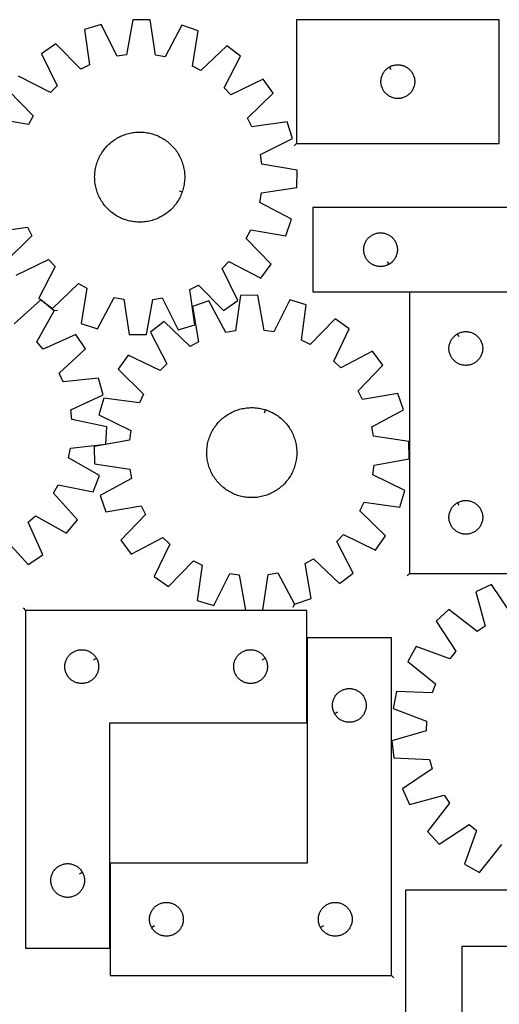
# Model space of a CAD drawing. Header units: millimetres. Extents: x 7 to 1493, y 7 to 2993.
# Tile 5 of 7: x 569 to 995, y 2119 to 2993. Entities that reach past the tile are written whole.
import ezdxf

# ---------------------------------------------------------------- set-up
doc = ezdxf.new("R2010")
doc.units = ezdxf.units.MM
doc.layers.add('CUT', color=7, linetype='CONTINUOUS', true_color=0x000000)
doc.layers.add('LEADIN', color=1, linetype='CONTINUOUS', true_color=0xff0000)

msp = doc.modelspace()

# ---------------------------------------------------------------- linework, layer by layer
at = {"layer": 'CUT'}
for points in [[(565.926153, 2766.501339), (594.472174, 2780.433297), (600.463937, 2774.299934), (585.86914, 2746.087053), (598.210261, 2736.898621), (621.053929, 2758.969906), (628.647748, 2754.988288), (623.485531, 2723.646203), (638.062016, 2718.721102), (652.967233, 2746.771222), (661.419771, 2745.331098), (666.195448, 2713.927791), (681.580449, 2713.748123), (687.088189, 2745.031338), (695.572054, 2746.273676), (709.818147, 2717.883122), (724.505674, 2722.466474), (720.0768, 2753.920565), (727.761532, 2757.723758), (750.083536, 2735.125021), (762.63587, 2744.022743), (748.703912, 2772.568764), (754.837275, 2778.560528), (783.050156, 2763.965731), (792.238587, 2776.306852), (770.167303, 2799.150519), (774.148921, 2806.744338), (805.491005, 2801.582121), (810.416107, 2816.158606), (782.365986, 2831.063823), (783.806111, 2839.516362), (815.209417, 2844.292038), (815.389086, 2859.67704), (784.105871, 2865.184779), (782.863532, 2873.668644), (811.254086, 2887.914738), (806.670734, 2902.602264), (775.216643, 2898.173391), (771.413451, 2905.858122), (794.012187, 2928.180126), (785.114465, 2940.73246), (756.568445, 2926.800502), (750.576681, 2932.933865), (765.171478, 2961.146746), (752.830357, 2970.335178), (729.98669, 2948.263893), (722.39287, 2952.245511), (727.555087, 2983.587596), (712.978602, 2988.512697), (698.073386, 2960.462577), (689.620847, 2961.902701), (684.84517, 2993.306008), (669.460169, 2993.485676), (663.952429, 2962.202461), (655.468564, 2960.960123), (641.222471, 2989.350677), (626.534944, 2984.767325), (630.963818, 2953.313234), (623.279086, 2949.510041), (600.957083, 2972.108778), (588.404749, 2963.211056), (602.336706, 2934.665035), (596.203343, 2928.673271), (567.990462, 2943.268068)], [(558.802031, 2930.926947), (580.873315, 2908.08328), (576.891698, 2900.489461), (545.549613, 2905.651678)], [(544.369884, 2804.631535), (575.823975, 2809.060408), (579.627167, 2801.375677), (557.028431, 2779.053673)], [(555.085263, 2532.927628), (576.599967, 2509.55901), (589.456996, 2518.010481), (576.535998, 2547.028106), (582.875974, 2552.800807), (610.558973, 2537.22434), (620.175086, 2549.235207), (598.919547, 2572.8398), (603.16536, 2580.289126), (634.30685, 2574.029542), (639.740754, 2588.424098), (612.231316, 2604.305078), (613.967355, 2612.701835), (645.518989, 2616.371867), (646.238778, 2631.741072), (615.168254, 2638.343897), (614.224585, 2646.866154), (643.09787, 2660.106553), (639.033084, 2674.945962), (607.442875, 2671.624302), (603.91187, 2679.437841), (627.280488, 2700.952544), (618.829017, 2713.809573), (589.811392, 2700.888575), (584.038691, 2707.228551), (599.615158, 2734.91155), (587.604291, 2744.527663), (563.999697, 2723.272124)], [(1005.712399, 2465.310522), (987.978954, 2491.663883), (973.991738, 2485.253864), (982.376055, 2454.616012), (975.236033, 2449.868438), (950.226888, 2469.452038), (938.90506, 2459.03346), (956.346636, 2432.486028), (951.023153, 2425.764428), (921.186377, 2436.661288), (913.638196, 2423.253994), (938.429729, 2403.395629), (935.443884, 2395.357962), (903.700109, 2396.50142), (900.664444, 2381.41781), (930.379165, 2370.192387), (930.023233, 2361.625434), (899.479761, 2352.903562), (901.253764, 2337.620124), (932.98299, 2336.126467), (935.291812, 2327.868821), (908.938451, 2310.135376), (915.34847, 2296.14816), (945.986322, 2304.532477), (950.733896, 2297.392455), (931.150296, 2272.38331), (941.568874, 2261.061482), (968.116306, 2278.503058), (974.837906, 2273.179575), (963.941046, 2243.342799), (977.34834, 2235.794618), (997.206705, 2260.586151)]]:
    msp.add_lwpolyline(points, dxfattribs=at)
for points in [[(814.849921, 2883.474904), (994.849921, 2883.474904), (994.849921, 2993.474904), (814.849921, 2993.474904)], [(897.464149, 2951.524855), (897.80027, 2951.715086), (898.491205, 2952.060438), (899.199002, 2952.369764), (899.921785, 2952.642242), (900.657636, 2952.877152), (901.404605, 2953.07387), (902.160709, 2953.231873), (902.923946, 2953.350744), (903.692289, 2953.430167), (904.463702, 2953.469931), (905.23614, 2953.469931), (906.007553, 2953.430167), (906.775896, 2953.350744), (907.539132, 2953.231873), (908.295237, 2953.07387), (909.042205, 2952.877152), (909.778057, 2952.642242), (910.500839, 2952.369764), (911.208637, 2952.060438), (911.899572, 2951.715086), (912.571813, 2951.334623), (913.223577, 2950.920059), (913.853135, 2950.472493), (914.458819, 2949.993111), (915.039021, 2949.483185), (915.592204, 2948.944066), (916.1169, 2948.377186), (916.611718, 2947.784046), (917.075346, 2947.16622), (917.506554, 2946.525347), (917.904199, 2945.863125), (918.267227, 2945.181311), (918.594674, 2944.481713), (918.885673, 2943.766185), (919.139452, 2943.036627), (919.355337, 2942.294971), (919.532756, 2941.543185), (919.671239, 2940.783263), (919.770419, 2940.017219), (919.830032, 2939.247085), (919.849921, 2938.474904), (919.830032, 2937.702723), (919.770419, 2936.932589), (919.671239, 2936.166545), (919.532756, 2935.406623), (919.355337, 2934.654837), (919.139452, 2933.913182), (918.885673, 2933.183623), (918.594674, 2932.468095), (918.267227, 2931.768497), (917.904199, 2931.086683), (917.506554, 2930.424461), (917.075346, 2929.783588), (916.611718, 2929.165762), (916.1169, 2928.572622), (915.592204, 2928.005742), (915.039021, 2927.466624), (914.458819, 2926.956697), (913.853135, 2926.477315), (913.223577, 2926.029749), (912.571813, 2925.615185), (911.899572, 2925.234722), (911.208637, 2924.88937), (910.500839, 2924.580044), (909.778057, 2924.307566), (909.042205, 2924.072656), (908.295237, 2923.875938), (907.539132, 2923.717935), (906.775896, 2923.599064), (906.007553, 2923.519641), (905.23614, 2923.479877), (904.463702, 2923.479877), (903.692289, 2923.519641), (902.923946, 2923.599064), (902.160709, 2923.717935), (901.404605, 2923.875938), (900.657636, 2924.072656), (899.921785, 2924.307566), (899.199002, 2924.580044), (898.491205, 2924.88937), (897.80027, 2925.234722), (897.128029, 2925.615185), (896.476265, 2926.029749), (895.846707, 2926.477315), (895.241023, 2926.956697), (894.660821, 2927.466624), (894.107638, 2928.005742), (893.582942, 2928.572622), (893.088124, 2929.165762), (892.624496, 2929.783588), (892.193287, 2930.424461), (891.795642, 2931.086683), (891.432615, 2931.768497), (891.105167, 2932.468095), (890.814169, 2933.183623), (890.56039, 2933.913182), (890.344505, 2934.654837), (890.167086, 2935.406623), (890.028602, 2936.166545), (889.929423, 2936.932589), (889.86981, 2937.702723), (889.849921, 2938.474904), (889.86981, 2939.247085), (889.929423, 2940.017219), (890.028602, 2940.783263), (890.167086, 2941.543185), (890.344505, 2942.294971), (890.56039, 2943.036627), (890.814169, 2943.766185), (891.105167, 2944.481713), (891.432615, 2945.181311), (891.795642, 2945.863125), (892.193287, 2946.525347), (892.624496, 2947.16622), (893.088124, 2947.784046), (893.582942, 2948.377186), (894.107638, 2948.944066), (894.660821, 2949.483185), (895.241023, 2949.993111), (895.846707, 2950.472493), (896.476265, 2950.920059), (897.128029, 2951.334623)], [(713.309243, 2840.517214), (713.103456, 2839.923578), (712.654794, 2838.74982), (712.169484, 2837.590734), (711.648006, 2836.447463), (711.090874, 2835.321137), (710.498638, 2834.212866), (709.871883, 2833.123745), (709.211227, 2832.054848), (708.517322, 2831.007231), (707.790853, 2829.981926), (707.032537, 2828.979946), (706.243122, 2828.00228), (705.423388, 2827.049892), (704.574143, 2826.123723), (703.696225, 2825.224686), (702.790501, 2824.353669), (701.857864, 2823.511531), (700.899236, 2822.699104), (699.915561, 2821.917189), (698.907812, 2821.166557), (697.876982, 2820.44795), (696.824088, 2819.762077), (695.75017, 2819.109615), (694.656288, 2818.491207), (693.543521, 2817.907463), (692.412967, 2817.358961), (691.265742, 2816.846241), (690.102978, 2816.369809), (688.925823, 2815.930135), (687.735439, 2815.527654), (686.532999, 2815.162762), (685.319691, 2814.83582), (684.096713, 2814.54715), (682.865271, 2814.297038), (681.62658, 2814.085729), (680.381862, 2813.913432), (679.132347, 2813.780319), (677.879268, 2813.686519), (676.62386, 2813.632125), (675.367364, 2813.617192), (674.111018, 2813.641734), (672.856063, 2813.705726), (671.603737, 2813.809105), (670.355277, 2813.951771), (669.111914, 2814.133581), (667.874875, 2814.354356), (666.645381, 2814.613878), (665.424646, 2814.911892), (664.213874, 2815.248103), (663.01426, 2815.62218), (661.826988, 2816.033752), (660.65323, 2816.482415), (659.494143, 2816.967725), (658.350873, 2817.489203), (657.224546, 2818.046335), (656.116276, 2818.638571), (655.027155, 2819.265326), (653.958258, 2819.925982), (652.91064, 2820.619886), (651.885335, 2821.346355), (650.883356, 2822.104671), (649.905689, 2822.894086), (648.953302, 2823.713821), (648.027133, 2824.563066), (647.128096, 2825.440984), (646.257079, 2826.346708), (645.414941, 2827.279344), (644.602514, 2828.237973), (643.820598, 2829.221647), (643.069967, 2830.229397), (642.35136, 2831.260227), (641.665487, 2832.313121), (641.013024, 2833.387038), (640.394616, 2834.480921), (639.810873, 2835.593688), (639.262371, 2836.724242), (638.74965, 2837.871466), (638.273219, 2839.03423), (637.833545, 2840.211385), (637.431064, 2841.40177), (637.066172, 2842.604209), (636.73923, 2843.817517), (636.45056, 2845.040496), (636.200447, 2846.271938), (635.989138, 2847.510629), (635.816842, 2848.755346), (635.683728, 2850.004861), (635.589928, 2851.257941), (635.535535, 2852.513348), (635.520601, 2853.769845), (635.545143, 2855.026191), (635.609135, 2856.281146), (635.712515, 2857.533471), (635.85518, 2858.781932), (636.03699, 2860.025295), (636.257765, 2861.262334), (636.517288, 2862.491827), (636.815302, 2863.712563), (637.151513, 2864.923335), (637.525589, 2866.122949), (637.937162, 2867.310221), (638.385824, 2868.483979), (638.871134, 2869.643065), (639.392613, 2870.786336), (639.949744, 2871.912662), (640.54198, 2873.020933), (641.168735, 2874.110054), (641.829391, 2875.178951), (642.523296, 2876.226568), (643.249765, 2877.251873), (644.008081, 2878.253853), (644.797496, 2879.231519), (645.61723, 2880.183907), (646.466476, 2881.110076), (647.344393, 2882.009113), (648.250117, 2882.88013), (649.182754, 2883.722268), (650.141382, 2884.534695), (651.125057, 2885.31661), (652.132806, 2886.067242), (653.163637, 2886.785849), (654.21653, 2887.471722), (655.290448, 2888.124184), (656.38433, 2888.742593), (657.497097, 2889.326336), (658.627651, 2889.874838), (659.774876, 2890.387558), (660.93764, 2890.86399), (662.114795, 2891.303664), (663.305179, 2891.706145), (664.507619, 2892.071037), (665.720927, 2892.397979), (666.943905, 2892.686649), (668.175348, 2892.936761), (669.414039, 2893.14807), (670.658756, 2893.320367), (671.908271, 2893.45348), (673.16135, 2893.54728), (674.416758, 2893.601674), (675.673255, 2893.616607), (676.9296, 2893.592066), (678.184555, 2893.528073), (679.436881, 2893.424694), (680.685341, 2893.282028), (681.928704, 2893.100218), (683.165743, 2892.879443), (684.395237, 2892.619921), (685.615972, 2892.321907), (686.826744, 2891.985696), (688.026358, 2891.611619), (689.21363, 2891.200047), (690.387389, 2890.751384), (691.546475, 2890.266074), (692.689745, 2889.744596), (693.816072, 2889.187464), (694.924342, 2888.595228), (696.013463, 2887.968473), (697.08236, 2887.307817), (698.129978, 2886.613913), (699.155283, 2885.887444), (700.157263, 2885.129128), (701.134929, 2884.339713), (702.087316, 2883.519978), (703.013486, 2882.670733), (703.912522, 2881.792815), (704.783539, 2880.887091), (705.625677, 2879.954455), (706.438105, 2878.995826), (707.22002, 2878.012152), (707.970651, 2877.004402), (708.689258, 2875.973572), (709.375131, 2874.920679), (710.027594, 2873.846761), (710.646002, 2872.752879), (711.229745, 2871.640111), (711.778248, 2870.509558), (712.290968, 2869.362333), (712.7674, 2868.199569), (713.207073, 2867.022414), (713.609554, 2865.832029), (713.974446, 2864.62959), (714.301388, 2863.416282), (714.590058, 2862.193303), (714.840171, 2860.961861), (715.05148, 2859.72317), (715.223776, 2858.478453), (715.35689, 2857.228938), (715.45069, 2855.975858), (715.505083, 2854.720451), (715.520017, 2853.463954), (715.495475, 2852.207608), (715.431483, 2850.952653), (715.328103, 2849.700328), (715.185438, 2848.451867), (715.003628, 2847.208504), (714.782853, 2845.971465), (714.52333, 2844.741972), (714.225316, 2843.521236), (713.889105, 2842.310464), (713.515029, 2841.11085)], [(1129.478983, 2826.64083), (829.478983, 2826.64083), (829.478983, 2751.64083), (1029.478983, 2751.64083), (1029.478983, 2576.64083), (1129.478983, 2576.64083)], [(896.864754, 2776.090879), (896.528634, 2775.900648), (895.837698, 2775.555296), (895.129901, 2775.24597), (894.407118, 2774.973492), (893.671267, 2774.738582), (892.924299, 2774.541864), (892.168194, 2774.383861), (891.404958, 2774.26499), (890.636615, 2774.185567), (889.865201, 2774.145803), (889.092764, 2774.145803), (888.321351, 2774.185567), (887.553007, 2774.26499), (886.789771, 2774.383861), (886.033666, 2774.541864), (885.286698, 2774.738582), (884.550847, 2774.973492), (883.828064, 2775.24597), (883.120267, 2775.555296), (882.429331, 2775.900648), (881.757091, 2776.281111), (881.105327, 2776.695675), (880.475768, 2777.143241), (879.870085, 2777.622623), (879.289883, 2778.132549), (878.7367, 2778.671668), (878.212004, 2779.238548), (877.717186, 2779.831688), (877.253558, 2780.449514), (876.822349, 2781.090387), (876.424704, 2781.752609), (876.061676, 2782.434423), (875.734229, 2783.134021), (875.44323, 2783.849549), (875.189452, 2784.579108), (874.973567, 2785.320763), (874.796147, 2786.072549), (874.657664, 2786.832471), (874.558484, 2787.598515), (874.498871, 2788.368649), (874.478983, 2789.14083), (874.498871, 2789.913011), (874.558484, 2790.683145), (874.657664, 2791.449189), (874.796147, 2792.209111), (874.973567, 2792.960897), (875.189452, 2793.702552), (875.44323, 2794.432111), (875.734229, 2795.147639), (876.061676, 2795.847237), (876.424704, 2796.529051), (876.822349, 2797.191273), (877.253558, 2797.832146), (877.717186, 2798.449972), (878.212004, 2799.043112), (878.7367, 2799.609992), (879.289883, 2800.14911), (879.870085, 2800.659037), (880.475768, 2801.138419), (881.105327, 2801.585985), (881.757091, 2802.000549), (882.429331, 2802.381012), (883.120267, 2802.726364), (883.828064, 2803.03569), (884.550847, 2803.308168), (885.286698, 2803.543078), (886.033666, 2803.739796), (886.789771, 2803.897799), (887.553007, 2804.01667), (888.321351, 2804.096093), (889.092764, 2804.135857), (889.865201, 2804.135857), (890.636615, 2804.096093), (891.404958, 2804.01667), (892.168194, 2803.897799), (892.924299, 2803.739796), (893.671267, 2803.543078), (894.407118, 2803.308168), (895.129901, 2803.03569), (895.837698, 2802.726364), (896.528634, 2802.381012), (897.200875, 2802.000549), (897.852638, 2801.585985), (898.482197, 2801.138419), (899.08788, 2800.659037), (899.668083, 2800.14911), (900.221265, 2799.609992), (900.745962, 2799.043112), (901.24078, 2798.449972), (901.704408, 2797.832146), (902.135616, 2797.191273), (902.533261, 2796.529051), (902.896289, 2795.847237), (903.223736, 2795.147639), (903.514735, 2794.432111), (903.768513, 2793.702552), (903.984399, 2792.960897), (904.161818, 2792.209111), (904.300301, 2791.449189), (904.399481, 2790.683145), (904.459094, 2789.913011), (904.478983, 2789.14083), (904.459094, 2788.368649), (904.399481, 2787.598515), (904.300301, 2786.832471), (904.161818, 2786.072549), (903.984399, 2785.320763), (903.768513, 2784.579108), (903.514735, 2783.849549), (903.223736, 2783.134021), (902.896289, 2782.434423), (902.533261, 2781.752609), (902.135616, 2781.090387), (901.704408, 2780.449514), (901.24078, 2779.831688), (900.745962, 2779.238548), (900.221265, 2778.671668), (899.668083, 2778.132549), (899.08788, 2777.622623), (898.482197, 2777.143241), (897.852638, 2776.695675), (897.200875, 2776.281111)], [(813.164883, 2474.116982), (827.719731, 2479.105665), (822.420751, 2510.424917), (829.997118, 2514.439645), (852.936911, 2492.468286), (865.237806, 2501.7105), (850.519996, 2529.859405), (856.48493, 2536.018864), (885.091493, 2522.211645), (893.934338, 2534.802699), (871.238379, 2557.025844), (875.007991, 2564.727104), (906.481114, 2560.435573), (911.00031, 2575.142966), (882.547841, 2589.264996), (883.753134, 2597.754204), (915.01201, 2603.398445), (914.765186, 2618.782516), (883.341332, 2623.421068), (881.864325, 2631.86724), (909.849115, 2646.894756), (904.860433, 2661.449604), (873.54118, 2656.150625), (869.526452, 2663.726991), (891.497812, 2686.666785), (882.255597, 2698.96768), (854.106693, 2684.249869), (847.947234, 2690.214803), (861.754452, 2718.821366), (849.163399, 2727.664211), (826.940253, 2704.968252), (819.238994, 2708.737864), (823.530524, 2740.210988), (808.823131, 2744.730183), (794.701101, 2716.277714), (786.211894, 2717.483007), (780.567652, 2748.741883), (765.183582, 2748.495059), (760.54503, 2717.071205), (752.098858, 2715.594198), (737.071341, 2743.578989), (722.516493, 2738.590306), (727.815473, 2707.271053), (720.239106, 2703.256326), (697.299313, 2725.227685), (684.998418, 2715.985471), (699.716228, 2687.836566), (693.751295, 2681.677107), (665.144731, 2695.484326), (656.301886, 2682.893272), (678.997845, 2660.670126), (675.228234, 2652.968867), (643.75511, 2657.260398), (639.235914, 2642.553004), (667.688384, 2628.430974), (666.48309, 2619.941767), (635.224215, 2614.297525), (635.471039, 2598.913455), (666.894893, 2594.274903), (668.3719, 2585.828731), (640.387109, 2570.801214), (645.375792, 2556.246367), (676.695044, 2561.545346), (680.709772, 2553.96898), (658.738413, 2531.029186), (667.980627, 2518.728291), (696.129531, 2533.446101), (702.28899, 2527.481168), (688.481772, 2498.874604), (701.072826, 2490.031759), (723.295971, 2512.727719), (730.997231, 2508.958107), (726.7057, 2477.484983), (741.413093, 2472.965788), (755.535123, 2501.418257), (764.02433, 2500.212963), (769.668572, 2468.954088), (785.052643, 2469.200912), (789.691195, 2500.624766), (798.137367, 2502.101773)], [(915.242538, 2501.359055), (1215.242538, 2501.359055), (1215.242538, 2576.359055), (1015.242538, 2576.359055), (1015.242538, 2751.359055), (915.242538, 2751.359055)], [(957.856766, 2714.409006), (958.192886, 2714.599237), (958.883822, 2714.944589), (959.591619, 2715.253915), (960.314402, 2715.526394), (961.050253, 2715.761303), (961.797221, 2715.958021), (962.553326, 2716.116025), (963.316562, 2716.234895), (964.084906, 2716.314318), (964.856319, 2716.354082), (965.628756, 2716.354082), (966.400169, 2716.314318), (967.168513, 2716.234895), (967.931749, 2716.116025), (968.687854, 2715.958021), (969.434822, 2715.761303), (970.170673, 2715.526394), (970.893456, 2715.253915), (971.601253, 2714.944589), (972.292189, 2714.599237), (972.96443, 2714.218775), (973.616193, 2713.80421), (974.245752, 2713.356644), (974.851435, 2712.877262), (975.431638, 2712.367336), (975.98482, 2711.828218), (976.509517, 2711.261337), (977.004335, 2710.668198), (977.467963, 2710.050372), (977.899171, 2709.409498), (978.296816, 2708.747276), (978.659844, 2708.065462), (978.987291, 2707.365864), (979.27829, 2706.650337), (979.532068, 2705.920778), (979.747953, 2705.179122), (979.925373, 2704.427336), (980.063856, 2703.667414), (980.163036, 2702.90137), (980.222649, 2702.131237), (980.242538, 2701.359055), (980.222649, 2700.586874), (980.163036, 2699.81674), (980.063856, 2699.050697), (979.925373, 2698.290774), (979.747953, 2697.538988), (979.532068, 2696.797333), (979.27829, 2696.067774), (978.987291, 2695.352247), (978.659844, 2694.652648), (978.296816, 2693.970834), (977.899171, 2693.308612), (977.467963, 2692.667739), (977.004335, 2692.049913), (976.509517, 2691.456773), (975.98482, 2690.889893), (975.431638, 2690.350775), (974.851435, 2689.840849), (974.245752, 2689.361467), (973.616193, 2688.9139), (972.96443, 2688.499336), (972.292189, 2688.118873), (971.601253, 2687.773521), (970.893456, 2687.464196), (970.170673, 2687.191717), (969.434822, 2686.956807), (968.687854, 2686.76009), (967.931749, 2686.602086), (967.168513, 2686.483215), (966.400169, 2686.403792), (965.628756, 2686.364028), (964.856319, 2686.364028), (964.084906, 2686.403792), (963.316562, 2686.483215), (962.553326, 2686.602086), (961.797221, 2686.76009), (961.050253, 2686.956807), (960.314402, 2687.191717), (959.591619, 2687.464196), (958.883822, 2687.773521), (958.192886, 2688.118873), (957.520646, 2688.499336), (956.868882, 2688.9139), (956.239323, 2689.361467), (955.63364, 2689.840849), (955.053437, 2690.350775), (954.500255, 2690.889893), (953.975559, 2691.456773), (953.48074, 2692.049913), (953.017113, 2692.667739), (952.585904, 2693.308612), (952.188259, 2693.970834), (951.825231, 2694.652648), (951.497784, 2695.352247), (951.206785, 2696.067774), (950.953007, 2696.797333), (950.737122, 2697.538988), (950.559702, 2698.290774), (950.421219, 2699.050697), (950.322039, 2699.81674), (950.262426, 2700.586874), (950.242538, 2701.359055), (950.262426, 2702.131237), (950.322039, 2702.90137), (950.421219, 2703.667414), (950.559702, 2704.427336), (950.737122, 2705.179122), (950.953007, 2705.920778), (951.206785, 2706.650337), (951.497784, 2707.365864), (951.825231, 2708.065462), (952.188259, 2708.747276), (952.585904, 2709.409498), (953.017113, 2710.050372), (953.48074, 2710.668198), (953.975559, 2711.261337), (954.500255, 2711.828218), (955.053437, 2712.367336), (955.63364, 2712.877262), (956.239323, 2713.356644), (956.868882, 2713.80421), (957.520646, 2714.218775)], [(787.165375, 2646.985483), (787.764487, 2646.796229), (788.95023, 2646.380272), (790.122322, 2645.927274), (791.279607, 2645.437684), (792.420943, 2644.911985), (793.545202, 2644.350694), (794.651277, 2643.754367), (795.738074, 2643.123591), (796.804522, 2642.45899), (797.849569, 2641.761218), (798.872182, 2641.030965), (799.871352, 2640.268951), (800.846094, 2639.475929), (801.795446, 2638.65268), (802.718471, 2637.800018), (803.614257, 2636.918784), (804.481921, 2636.009847), (805.320606, 2635.074105), (806.129485, 2634.112481), (806.90776, 2633.125923), (807.654662, 2632.115407), (808.369455, 2631.081928), (809.051432, 2630.026507), (809.699922, 2628.950185), (810.314283, 2627.854025), (810.89391, 2626.739108), (811.438231, 2625.606535), (811.946708, 2624.457423), (812.418839, 2623.292907), (812.85416, 2622.114135), (813.252239, 2620.922271), (813.612685, 2619.718491), (813.935141, 2618.503984), (814.219289, 2617.279947), (814.464849, 2616.047588), (814.671579, 2614.808125), (814.839274, 2613.56278), (814.96777, 2612.312781), (815.056938, 2611.059364), (815.106692, 2609.803764), (815.116981, 2608.54722), (815.087797, 2607.290974), (815.019168, 2606.036264), (814.911161, 2604.784329), (814.763883, 2603.536404), (814.577479, 2602.293722), (814.352134, 2601.057507), (814.088069, 2599.828981), (813.785546, 2598.609355), (813.444863, 2597.399834), (813.066356, 2596.201611), (812.650399, 2595.015868), (812.197401, 2593.843775), (811.707811, 2592.68649), (811.182112, 2591.545155), (810.620821, 2590.420895), (810.024494, 2589.314821), (809.393718, 2588.228023), (808.729117, 2587.161575), (808.031345, 2586.116529), (807.301092, 2585.093916), (806.539078, 2584.094745), (805.746056, 2583.120003), (804.922807, 2582.170651), (804.070145, 2581.247627), (803.188911, 2580.351841), (802.279974, 2579.484177), (801.344232, 2578.645491), (800.382608, 2577.836612), (799.39605, 2577.058337), (798.385534, 2576.311435), (797.352055, 2575.596643), (796.296634, 2574.914665), (795.220312, 2574.266176), (794.124152, 2573.651814), (793.009235, 2573.072187), (791.876662, 2572.527867), (790.72755, 2572.01939), (789.563034, 2571.547258), (788.384262, 2571.111938), (787.192398, 2570.713859), (785.988618, 2570.353413), (784.774111, 2570.030957), (783.550074, 2569.746809), (782.317715, 2569.501248), (781.078252, 2569.294519), (779.832906, 2569.126823), (778.582908, 2568.998328), (777.32949, 2568.90916), (776.07389, 2568.859406), (774.817347, 2568.849116), (773.561101, 2568.8783), (772.306391, 2568.94693), (771.054456, 2569.054937), (769.806531, 2569.202215), (768.563848, 2569.388619), (767.327634, 2569.613964), (766.099108, 2569.878028), (764.879482, 2570.180551), (763.669961, 2570.521235), (762.471737, 2570.899742), (761.285994, 2571.315699), (760.113902, 2571.768696), (758.956617, 2572.258286), (757.815282, 2572.783986), (756.691022, 2573.345276), (755.584948, 2573.941604), (754.49815, 2574.572379), (753.431702, 2575.236981), (752.386656, 2575.934753), (751.364043, 2576.665006), (750.364872, 2577.427019), (749.39013, 2578.220042), (748.440778, 2579.04329), (747.517754, 2579.895952), (746.621968, 2580.777187), (745.754304, 2581.686123), (744.915618, 2582.621866), (744.106739, 2583.58349), (743.328464, 2584.570047), (742.581562, 2585.580564), (741.866769, 2586.614043), (741.184792, 2587.669464), (740.536303, 2588.745785), (739.921941, 2589.841946), (739.342314, 2590.956862), (738.797994, 2592.089435), (738.289517, 2593.238547), (737.817385, 2594.403064), (737.382065, 2595.581836), (736.983985, 2596.7737), (736.62354, 2597.977479), (736.301084, 2599.191987), (736.016935, 2600.416024), (735.771375, 2601.648382), (735.564645, 2602.887846), (735.39695, 2604.133191), (735.268455, 2605.383189), (735.179286, 2606.636607), (735.129533, 2607.892207), (735.119243, 2609.14875), (735.148427, 2610.404997), (735.217057, 2611.659707), (735.325064, 2612.911642), (735.472342, 2614.159566), (735.658745, 2615.402249), (735.884091, 2616.638464), (736.148155, 2617.86699), (736.450678, 2619.086616), (736.791361, 2620.296137), (737.169868, 2621.49436), (737.585826, 2622.680103), (738.038823, 2623.852195), (738.528413, 2625.00948), (739.054113, 2626.150816), (739.615403, 2627.275076), (740.211731, 2628.38115), (740.842506, 2629.467947), (741.507108, 2630.534396), (742.204879, 2631.579442), (742.935132, 2632.602055), (743.697146, 2633.601225), (744.490169, 2634.575968), (745.313417, 2635.525319), (746.166079, 2636.448344), (747.047313, 2637.34413), (747.95625, 2638.211794), (748.891993, 2639.050479), (749.853617, 2639.859359), (750.840174, 2640.637633), (751.850691, 2641.384536), (752.88417, 2642.099328), (753.939591, 2642.781306), (755.015912, 2643.429795), (756.112072, 2644.044156), (757.226989, 2644.623783), (758.359562, 2645.168104), (759.508674, 2645.676581), (760.673191, 2646.148712), (761.851962, 2646.584033), (763.043826, 2646.982112), (764.247606, 2647.342558), (765.462114, 2647.665014), (766.686151, 2647.949162), (767.918509, 2648.194722), (769.157973, 2648.401452), (770.403318, 2648.569147), (771.653316, 2648.697643), (772.906734, 2648.786811), (774.162334, 2648.836565), (775.418877, 2648.846855), (776.675124, 2648.81767), (777.929833, 2648.749041), (779.181768, 2648.641034), (780.429693, 2648.493756), (781.672376, 2648.307352), (782.908591, 2648.082007), (784.137117, 2647.817942), (785.356742, 2647.515419), (786.566264, 2647.174736)], [(957.856766, 2564.409006), (958.192886, 2564.599237), (958.883822, 2564.944589), (959.591619, 2565.253915), (960.314402, 2565.526394), (961.050253, 2565.761303), (961.797221, 2565.958021), (962.553326, 2566.116025), (963.316562, 2566.234895), (964.084906, 2566.314318), (964.856319, 2566.354082), (965.628756, 2566.354082), (966.400169, 2566.314318), (967.168513, 2566.234895), (967.931749, 2566.116025), (968.687854, 2565.958021), (969.434822, 2565.761303), (970.170673, 2565.526394), (970.893456, 2565.253915), (971.601253, 2564.944589), (972.292189, 2564.599237), (972.96443, 2564.218775), (973.616193, 2563.80421), (974.245752, 2563.356644), (974.851435, 2562.877262), (975.431638, 2562.367336), (975.98482, 2561.828218), (976.509517, 2561.261337), (977.004335, 2560.668198), (977.467963, 2560.050372), (977.899171, 2559.409498), (978.296816, 2558.747276), (978.659844, 2558.065462), (978.987291, 2557.365864), (979.27829, 2556.650337), (979.532068, 2555.920778), (979.747953, 2555.179122), (979.925373, 2554.427336), (980.063856, 2553.667414), (980.163036, 2552.90137), (980.222649, 2552.131237), (980.242538, 2551.359055), (980.222649, 2550.586874), (980.163036, 2549.81674), (980.063856, 2549.050697), (979.925373, 2548.290774), (979.747953, 2547.538988), (979.532068, 2546.797333), (979.27829, 2546.067774), (978.987291, 2545.352247), (978.659844, 2544.652648), (978.296816, 2543.970834), (977.899171, 2543.308612), (977.467963, 2542.667739), (977.004335, 2542.049913), (976.509517, 2541.456773), (975.98482, 2540.889893), (975.431638, 2540.350775), (974.851435, 2539.840849), (974.245752, 2539.361467), (973.616193, 2538.9139), (972.96443, 2538.499336), (972.292189, 2538.118873), (971.601253, 2537.773521), (970.893456, 2537.464196), (970.170673, 2537.191717), (969.434822, 2536.956807), (968.687854, 2536.76009), (967.931749, 2536.602086), (967.168513, 2536.483215), (966.400169, 2536.403792), (965.628756, 2536.364028), (964.856319, 2536.364028), (964.084906, 2536.403792), (963.316562, 2536.483215), (962.553326, 2536.602086), (961.797221, 2536.76009), (961.050253, 2536.956807), (960.314402, 2537.191717), (959.591619, 2537.464196), (958.883822, 2537.773521), (958.192886, 2538.118873), (957.520646, 2538.499336), (956.868882, 2538.9139), (956.239323, 2539.361467), (955.63364, 2539.840849), (955.053437, 2540.350775), (954.500255, 2540.889893), (953.975559, 2541.456773), (953.48074, 2542.049913), (953.017113, 2542.667739), (952.585904, 2543.308612), (952.188259, 2543.970834), (951.825231, 2544.652648), (951.497784, 2545.352247), (951.206785, 2546.067774), (950.953007, 2546.797333), (950.737122, 2547.538988), (950.559702, 2548.290774), (950.421219, 2549.050697), (950.322039, 2549.81674), (950.262426, 2550.586874), (950.242538, 2551.359055), (950.262426, 2552.131237), (950.322039, 2552.90137), (950.421219, 2553.667414), (950.559702, 2554.427336), (950.737122, 2555.179122), (950.953007, 2555.920778), (951.206785, 2556.650337), (951.497784, 2557.365864), (951.825231, 2558.065462), (952.188259, 2558.747276), (952.585904, 2559.409498), (953.017113, 2560.050372), (953.48074, 2560.668198), (953.975559, 2561.261337), (954.500255, 2561.828218), (955.053437, 2562.367336), (955.63364, 2562.877262), (956.239323, 2563.356644), (956.868882, 2563.80421), (957.520646, 2564.218775)], [(574.035252, 2468.726267), (574.035252, 2168.726267), (649.035252, 2168.726267), (649.035252, 2368.726267), (824.035252, 2368.726267), (824.035252, 2468.726267)], [(899.263807, 2144.232592), (899.263807, 2444.232592), (824.263807, 2444.232592), (824.263807, 2244.232592), (649.263807, 2244.232592), (649.263807, 2144.232592)], [(637.085202, 2426.112038), (637.275434, 2425.775918), (637.620786, 2425.084982), (637.930111, 2424.377185), (638.20259, 2423.654402), (638.4375, 2422.918551), (638.634217, 2422.171583), (638.792221, 2421.415478), (638.911092, 2420.652242), (638.990515, 2419.883898), (639.030279, 2419.112485), (639.030279, 2418.340048), (638.990515, 2417.568635), (638.911092, 2416.800291), (638.792221, 2416.037055), (638.634217, 2415.28095), (638.4375, 2414.533982), (638.20259, 2413.798131), (637.930111, 2413.075348), (637.620786, 2412.367551), (637.275434, 2411.676615), (636.894971, 2411.004374), (636.480407, 2410.352611), (636.03284, 2409.723052), (635.553458, 2409.117369), (635.043532, 2408.537166), (634.504414, 2407.983984), (633.937534, 2407.459288), (633.344394, 2406.964469), (632.726568, 2406.500841), (632.085695, 2406.069633), (631.423473, 2405.671988), (630.741659, 2405.30896), (630.04206, 2404.981513), (629.326533, 2404.690514), (628.596974, 2404.436736), (627.855319, 2404.220851), (627.103533, 2404.043431), (626.34361, 2403.904948), (625.577567, 2403.805768), (624.807433, 2403.746155), (624.035252, 2403.726267), (623.26307, 2403.746155), (622.492937, 2403.805768), (621.726893, 2403.904948), (620.966971, 2404.043431), (620.215185, 2404.220851), (619.473529, 2404.436736), (618.74397, 2404.690514), (618.028443, 2404.981513), (617.328845, 2405.30896), (616.647031, 2405.671988), (615.984809, 2406.069633), (615.343935, 2406.500841), (614.72611, 2406.964469), (614.13297, 2407.459288), (613.566089, 2407.983984), (613.026971, 2408.537166), (612.517045, 2409.117369), (612.037663, 2409.723052), (611.590097, 2410.352611), (611.175532, 2411.004374), (610.79507, 2411.676615), (610.449718, 2412.367551), (610.140392, 2413.075348), (609.867913, 2413.798131), (609.633004, 2414.533982), (609.436286, 2415.28095), (609.278283, 2416.037055), (609.159412, 2416.800291), (609.079989, 2417.568635), (609.040225, 2418.340048), (609.040225, 2419.112485), (609.079989, 2419.883898), (609.159412, 2420.652242), (609.278283, 2421.415478), (609.436286, 2422.171583), (609.633004, 2422.918551), (609.867913, 2423.654402), (610.140392, 2424.377185), (610.449718, 2425.084982), (610.79507, 2425.775918), (611.175532, 2426.448159), (611.590097, 2427.099922), (612.037663, 2427.729481), (612.517045, 2428.335164), (613.026971, 2428.915367), (613.566089, 2429.468549), (614.13297, 2429.993245), (614.72611, 2430.488064), (615.343935, 2430.951692), (615.984809, 2431.3829), (616.647031, 2431.780545), (617.328845, 2432.143573), (618.028443, 2432.47102), (618.74397, 2432.762019), (619.473529, 2433.015797), (620.215185, 2433.231682), (620.966971, 2433.409102), (621.726893, 2433.547585), (622.492937, 2433.646765), (623.26307, 2433.706378), (624.035252, 2433.726267), (624.807433, 2433.706378), (625.577567, 2433.646765), (626.34361, 2433.547585), (627.103533, 2433.409102), (627.855319, 2433.231682), (628.596974, 2433.015797), (629.326533, 2432.762019), (630.04206, 2432.47102), (630.741659, 2432.143573), (631.423473, 2431.780545), (632.085695, 2431.3829), (632.726568, 2430.951692), (633.344394, 2430.488064), (633.937534, 2429.993245), (634.504414, 2429.468549), (635.043532, 2428.915367), (635.553458, 2428.335164), (636.03284, 2427.729481), (636.480407, 2427.099922), (636.894971, 2426.448159)], [(787.085202, 2426.112038), (787.275434, 2425.775918), (787.620786, 2425.084982), (787.930111, 2424.377185), (788.20259, 2423.654402), (788.4375, 2422.918551), (788.634217, 2422.171583), (788.792221, 2421.415478), (788.911092, 2420.652242), (788.990515, 2419.883898), (789.030279, 2419.112485), (789.030279, 2418.340048), (788.990515, 2417.568635), (788.911092, 2416.800291), (788.792221, 2416.037055), (788.634217, 2415.28095), (788.4375, 2414.533982), (788.20259, 2413.798131), (787.930111, 2413.075348), (787.620786, 2412.367551), (787.275434, 2411.676615), (786.894971, 2411.004374), (786.480407, 2410.352611), (786.03284, 2409.723052), (785.553458, 2409.117369), (785.043532, 2408.537166), (784.504414, 2407.983984), (783.937534, 2407.459288), (783.344394, 2406.964469), (782.726568, 2406.500841), (782.085695, 2406.069633), (781.423473, 2405.671988), (780.741659, 2405.30896), (780.04206, 2404.981513), (779.326533, 2404.690514), (778.596974, 2404.436736), (777.855319, 2404.220851), (777.103533, 2404.043431), (776.34361, 2403.904948), (775.577567, 2403.805768), (774.807433, 2403.746155), (774.035252, 2403.726267), (773.26307, 2403.746155), (772.492937, 2403.805768), (771.726893, 2403.904948), (770.966971, 2404.043431), (770.215185, 2404.220851), (769.473529, 2404.436736), (768.74397, 2404.690514), (768.028443, 2404.981513), (767.328845, 2405.30896), (766.647031, 2405.671988), (765.984809, 2406.069633), (765.343935, 2406.500841), (764.72611, 2406.964469), (764.13297, 2407.459288), (763.566089, 2407.983984), (763.026971, 2408.537166), (762.517045, 2409.117369), (762.037663, 2409.723052), (761.590097, 2410.352611), (761.175532, 2411.004374), (760.79507, 2411.676615), (760.449718, 2412.367551), (760.140392, 2413.075348), (759.867913, 2413.798131), (759.633004, 2414.533982), (759.436286, 2415.28095), (759.278283, 2416.037055), (759.159412, 2416.800291), (759.079989, 2417.568635), (759.040225, 2418.340048), (759.040225, 2419.112485), (759.079989, 2419.883898), (759.159412, 2420.652242), (759.278283, 2421.415478), (759.436286, 2422.171583), (759.633004, 2422.918551), (759.867913, 2423.654402), (760.140392, 2424.377185), (760.449718, 2425.084982), (760.79507, 2425.775918), (761.175532, 2426.448159), (761.590097, 2427.099922), (762.037663, 2427.729481), (762.517045, 2428.335164), (763.026971, 2428.915367), (763.566089, 2429.468549), (764.13297, 2429.993245), (764.72611, 2430.488064), (765.343935, 2430.951692), (765.984809, 2431.3829), (766.647031, 2431.780545), (767.328845, 2432.143573), (768.028443, 2432.47102), (768.74397, 2432.762019), (769.473529, 2433.015797), (770.215185, 2433.231682), (770.966971, 2433.409102), (771.726893, 2433.547585), (772.492937, 2433.646765), (773.26307, 2433.706378), (774.035252, 2433.726267), (774.807433, 2433.706378), (775.577567, 2433.646765), (776.34361, 2433.547585), (777.103533, 2433.409102), (777.855319, 2433.231682), (778.596974, 2433.015797), (779.326533, 2432.762019), (780.04206, 2432.47102), (780.741659, 2432.143573), (781.423473, 2431.780545), (782.085695, 2431.3829), (782.726568, 2430.951692), (783.344394, 2430.488064), (783.937534, 2429.993245), (784.504414, 2429.468549), (785.043532, 2428.915367), (785.553458, 2428.335164), (786.03284, 2427.729481), (786.480407, 2427.099922), (786.894971, 2426.448159)], [(848.713857, 2376.84682), (848.523625, 2377.182941), (848.178273, 2377.873876), (847.868948, 2378.581673), (847.596469, 2379.304456), (847.361559, 2380.040307), (847.164842, 2380.787276), (847.006838, 2381.54338), (846.887967, 2382.306616), (846.808544, 2383.07496), (846.76878, 2383.846373), (846.76878, 2384.61881), (846.808544, 2385.390224), (846.887967, 2386.158567), (847.006838, 2386.921803), (847.164842, 2387.677908), (847.361559, 2388.424876), (847.596469, 2389.160727), (847.868948, 2389.88351), (848.178273, 2390.591308), (848.523625, 2391.282243), (848.904088, 2391.954484), (849.318652, 2392.606248), (849.766219, 2393.235806), (850.245601, 2393.841489), (850.755527, 2394.421692), (851.294645, 2394.974875), (851.861525, 2395.499571), (852.454665, 2395.994389), (853.072491, 2396.458017), (853.713364, 2396.889225), (854.375586, 2397.28687), (855.0574, 2397.649898), (855.756999, 2397.977345), (856.472526, 2398.268344), (857.202085, 2398.522122), (857.94374, 2398.738008), (858.695526, 2398.915427), (859.455449, 2399.05391), (860.221492, 2399.15309), (860.991626, 2399.212703), (861.763807, 2399.232592), (862.535989, 2399.212703), (863.306122, 2399.15309), (864.072166, 2399.05391), (864.832088, 2398.915427), (865.583874, 2398.738008), (866.32553, 2398.522122), (867.055089, 2398.268344), (867.770616, 2397.977345), (868.470214, 2397.649898), (869.152028, 2397.28687), (869.81425, 2396.889225), (870.455124, 2396.458017), (871.072949, 2395.994389), (871.666089, 2395.499571), (872.23297, 2394.974875), (872.772088, 2394.421692), (873.282014, 2393.841489), (873.761396, 2393.235806), (874.208962, 2392.606248), (874.623527, 2391.954484), (875.003989, 2391.282243), (875.349341, 2390.591308), (875.658667, 2389.88351), (875.931146, 2389.160727), (876.166055, 2388.424876), (876.362773, 2387.677908), (876.520776, 2386.921803), (876.639647, 2386.158567), (876.71907, 2385.390224), (876.758834, 2384.61881), (876.758834, 2383.846373), (876.71907, 2383.07496), (876.639647, 2382.306616), (876.520776, 2381.54338), (876.362773, 2380.787276), (876.166055, 2380.040307), (875.931146, 2379.304456), (875.658667, 2378.581673), (875.349341, 2377.873876), (875.003989, 2377.182941), (874.623527, 2376.5107), (874.208962, 2375.858936), (873.761396, 2375.229378), (873.282014, 2374.623694), (872.772088, 2374.043492), (872.23297, 2373.490309), (871.666089, 2372.965613), (871.072949, 2372.470795), (870.455124, 2372.007167), (869.81425, 2371.575958), (869.152028, 2371.178313), (868.470214, 2370.815285), (867.770616, 2370.487838), (867.055089, 2370.196839), (866.32553, 2369.943061), (865.583874, 2369.727176), (864.832088, 2369.549756), (864.072166, 2369.411273), (863.306122, 2369.312094), (862.535989, 2369.25248), (861.763807, 2369.232592), (860.991626, 2369.25248), (860.221492, 2369.312094), (859.455449, 2369.411273), (858.695526, 2369.549756), (857.94374, 2369.727176), (857.202085, 2369.943061), (856.472526, 2370.196839), (855.756999, 2370.487838), (855.0574, 2370.815285), (854.375586, 2371.178313), (853.713364, 2371.575958), (853.072491, 2372.007167), (852.454665, 2372.470795), (851.861525, 2372.965613), (851.294645, 2373.490309), (850.755527, 2374.043492), (850.245601, 2374.623694), (849.766219, 2375.229378), (849.318652, 2375.858936), (848.904088, 2376.5107)], [(624.585202, 2236.112038), (624.775434, 2235.775918), (625.120786, 2235.084982), (625.430111, 2234.377185), (625.70259, 2233.654402), (625.9375, 2232.918551), (626.134217, 2232.171583), (626.292221, 2231.415478), (626.411092, 2230.652242), (626.490515, 2229.883898), (626.530279, 2229.112485), (626.530279, 2228.340048), (626.490515, 2227.568635), (626.411092, 2226.800291), (626.292221, 2226.037055), (626.134217, 2225.28095), (625.9375, 2224.533982), (625.70259, 2223.798131), (625.430111, 2223.075348), (625.120786, 2222.367551), (624.775434, 2221.676615), (624.394971, 2221.004374), (623.980407, 2220.352611), (623.53284, 2219.723052), (623.053458, 2219.117369), (622.543532, 2218.537166), (622.004414, 2217.983984), (621.437534, 2217.459288), (620.844394, 2216.964469), (620.226568, 2216.500841), (619.585695, 2216.069633), (618.923473, 2215.671988), (618.241659, 2215.30896), (617.54206, 2214.981513), (616.826533, 2214.690514), (616.096974, 2214.436736), (615.355319, 2214.220851), (614.603533, 2214.043431), (613.84361, 2213.904948), (613.077567, 2213.805768), (612.307433, 2213.746155), (611.535252, 2213.726267), (610.76307, 2213.746155), (609.992937, 2213.805768), (609.226893, 2213.904948), (608.466971, 2214.043431), (607.715185, 2214.220851), (606.973529, 2214.436736), (606.24397, 2214.690514), (605.528443, 2214.981513), (604.828845, 2215.30896), (604.147031, 2215.671988), (603.484809, 2216.069633), (602.843935, 2216.500841), (602.22611, 2216.964469), (601.63297, 2217.459288), (601.066089, 2217.983984), (600.526971, 2218.537166), (600.017045, 2219.117369), (599.537663, 2219.723052), (599.090097, 2220.352611), (598.675532, 2221.004374), (598.29507, 2221.676615), (597.949718, 2222.367551), (597.640392, 2223.075348), (597.367913, 2223.798131), (597.133004, 2224.533982), (596.936286, 2225.28095), (596.778283, 2226.037055), (596.659412, 2226.800291), (596.579989, 2227.568635), (596.540225, 2228.340048), (596.540225, 2229.112485), (596.579989, 2229.883898), (596.659412, 2230.652242), (596.778283, 2231.415478), (596.936286, 2232.171583), (597.133004, 2232.918551), (597.367913, 2233.654402), (597.640392, 2234.377185), (597.949718, 2235.084982), (598.29507, 2235.775918), (598.675532, 2236.448159), (599.090097, 2237.099922), (599.537663, 2237.729481), (600.017045, 2238.335164), (600.526971, 2238.915367), (601.066089, 2239.468549), (601.63297, 2239.993245), (602.22611, 2240.488064), (602.843935, 2240.951692), (603.484809, 2241.3829), (604.147031, 2241.780545), (604.828845, 2242.143573), (605.528443, 2242.47102), (606.24397, 2242.762019), (606.973529, 2243.015797), (607.715185, 2243.231682), (608.466971, 2243.409102), (609.226893, 2243.547585), (609.992937, 2243.646765), (610.76307, 2243.706378), (611.535252, 2243.726267), (612.307433, 2243.706378), (613.077567, 2243.646765), (613.84361, 2243.547585), (614.603533, 2243.409102), (615.355319, 2243.231682), (616.096974, 2243.015797), (616.826533, 2242.762019), (617.54206, 2242.47102), (618.241659, 2242.143573), (618.923473, 2241.780545), (619.585695, 2241.3829), (620.226568, 2240.951692), (620.844394, 2240.488064), (621.437534, 2239.993245), (622.004414, 2239.468549), (622.543532, 2238.915367), (623.053458, 2238.335164), (623.53284, 2237.729481), (623.980407, 2237.099922), (624.394971, 2236.448159)], [(911.722092, 1870.153411), (1361.722092, 1870.153411), (1361.722092, 2220.153411), (911.722092, 2220.153411)], [(686.213857, 2186.84682), (686.023625, 2187.182941), (685.678273, 2187.873876), (685.368948, 2188.581673), (685.096469, 2189.304456), (684.861559, 2190.040307), (684.664842, 2190.787276), (684.506838, 2191.54338), (684.387967, 2192.306616), (684.308544, 2193.07496), (684.26878, 2193.846373), (684.26878, 2194.61881), (684.308544, 2195.390224), (684.387967, 2196.158567), (684.506838, 2196.921803), (684.664842, 2197.677908), (684.861559, 2198.424876), (685.096469, 2199.160727), (685.368948, 2199.88351), (685.678273, 2200.591308), (686.023625, 2201.282243), (686.404088, 2201.954484), (686.818652, 2202.606248), (687.266219, 2203.235806), (687.745601, 2203.841489), (688.255527, 2204.421692), (688.794645, 2204.974875), (689.361525, 2205.499571), (689.954665, 2205.994389), (690.572491, 2206.458017), (691.213364, 2206.889225), (691.875586, 2207.28687), (692.5574, 2207.649898), (693.256999, 2207.977345), (693.972526, 2208.268344), (694.702085, 2208.522122), (695.44374, 2208.738008), (696.195526, 2208.915427), (696.955449, 2209.05391), (697.721492, 2209.15309), (698.491626, 2209.212703), (699.263807, 2209.232592), (700.035989, 2209.212703), (700.806122, 2209.15309), (701.572166, 2209.05391), (702.332088, 2208.915427), (703.083874, 2208.738008), (703.82553, 2208.522122), (704.555089, 2208.268344), (705.270616, 2207.977345), (705.970214, 2207.649898), (706.652028, 2207.28687), (707.31425, 2206.889225), (707.955124, 2206.458017), (708.572949, 2205.994389), (709.166089, 2205.499571), (709.73297, 2204.974875), (710.272088, 2204.421692), (710.782014, 2203.841489), (711.261396, 2203.235806), (711.708962, 2202.606248), (712.123527, 2201.954484), (712.503989, 2201.282243), (712.849341, 2200.591308), (713.158667, 2199.88351), (713.431146, 2199.160727), (713.666055, 2198.424876), (713.862773, 2197.677908), (714.020776, 2196.921803), (714.139647, 2196.158567), (714.21907, 2195.390224), (714.258834, 2194.61881), (714.258834, 2193.846373), (714.21907, 2193.07496), (714.139647, 2192.306616), (714.020776, 2191.54338), (713.862773, 2190.787276), (713.666055, 2190.040307), (713.431146, 2189.304456), (713.158667, 2188.581673), (712.849341, 2187.873876), (712.503989, 2187.182941), (712.123527, 2186.5107), (711.708962, 2185.858936), (711.261396, 2185.229378), (710.782014, 2184.623694), (710.272088, 2184.043492), (709.73297, 2183.490309), (709.166089, 2182.965613), (708.572949, 2182.470795), (707.955124, 2182.007167), (707.31425, 2181.575958), (706.652028, 2181.178313), (705.970214, 2180.815285), (705.270616, 2180.487838), (704.555089, 2180.196839), (703.82553, 2179.943061), (703.083874, 2179.727176), (702.332088, 2179.549756), (701.572166, 2179.411273), (700.806122, 2179.312094), (700.035989, 2179.25248), (699.263807, 2179.232592), (698.491626, 2179.25248), (697.721492, 2179.312094), (696.955449, 2179.411273), (696.195526, 2179.549756), (695.44374, 2179.727176), (694.702085, 2179.943061), (693.972526, 2180.196839), (693.256999, 2180.487838), (692.5574, 2180.815285), (691.875586, 2181.178313), (691.213364, 2181.575958), (690.572491, 2182.007167), (689.954665, 2182.470795), (689.361525, 2182.965613), (688.794645, 2183.490309), (688.255527, 2184.043492), (687.745601, 2184.623694), (687.266219, 2185.229378), (686.818652, 2185.858936), (686.404088, 2186.5107)], [(836.213857, 2186.84682), (836.023625, 2187.182941), (835.678273, 2187.873876), (835.368948, 2188.581673), (835.096469, 2189.304456), (834.861559, 2190.040307), (834.664842, 2190.787276), (834.506838, 2191.54338), (834.387967, 2192.306616), (834.308544, 2193.07496), (834.26878, 2193.846373), (834.26878, 2194.61881), (834.308544, 2195.390224), (834.387967, 2196.158567), (834.506838, 2196.921803), (834.664842, 2197.677908), (834.861559, 2198.424876), (835.096469, 2199.160727), (835.368948, 2199.88351), (835.678273, 2200.591308), (836.023625, 2201.282243), (836.404088, 2201.954484), (836.818652, 2202.606248), (837.266219, 2203.235806), (837.745601, 2203.841489), (838.255527, 2204.421692), (838.794645, 2204.974875), (839.361525, 2205.499571), (839.954665, 2205.994389), (840.572491, 2206.458017), (841.213364, 2206.889225), (841.875586, 2207.28687), (842.5574, 2207.649898), (843.256999, 2207.977345), (843.972526, 2208.268344), (844.702085, 2208.522122), (845.44374, 2208.738008), (846.195526, 2208.915427), (846.955449, 2209.05391), (847.721492, 2209.15309), (848.491626, 2209.212703), (849.263807, 2209.232592), (850.035989, 2209.212703), (850.806122, 2209.15309), (851.572166, 2209.05391), (852.332088, 2208.915427), (853.083874, 2208.738008), (853.82553, 2208.522122), (854.555089, 2208.268344), (855.270616, 2207.977345), (855.970214, 2207.649898), (856.652028, 2207.28687), (857.31425, 2206.889225), (857.955124, 2206.458017), (858.572949, 2205.994389), (859.166089, 2205.499571), (859.73297, 2204.974875), (860.272088, 2204.421692), (860.782014, 2203.841489), (861.261396, 2203.235806), (861.708962, 2202.606248), (862.123527, 2201.954484), (862.503989, 2201.282243), (862.849341, 2200.591308), (863.158667, 2199.88351), (863.431146, 2199.160727), (863.666055, 2198.424876), (863.862773, 2197.677908), (864.020776, 2196.921803), (864.139647, 2196.158567), (864.21907, 2195.390224), (864.258834, 2194.61881), (864.258834, 2193.846373), (864.21907, 2193.07496), (864.139647, 2192.306616), (864.020776, 2191.54338), (863.862773, 2190.787276), (863.666055, 2190.040307), (863.431146, 2189.304456), (863.158667, 2188.581673), (862.849341, 2187.873876), (862.503989, 2187.182941), (862.123527, 2186.5107), (861.708962, 2185.858936), (861.261396, 2185.229378), (860.782014, 2184.623694), (860.272088, 2184.043492), (859.73297, 2183.490309), (859.166089, 2182.965613), (858.572949, 2182.470795), (857.955124, 2182.007167), (857.31425, 2181.575958), (856.652028, 2181.178313), (855.970214, 2180.815285), (855.270616, 2180.487838), (854.555089, 2180.196839), (853.82553, 2179.943061), (853.083874, 2179.727176), (852.332088, 2179.549756), (851.572166, 2179.411273), (850.806122, 2179.312094), (850.035989, 2179.25248), (849.263807, 2179.232592), (848.491626, 2179.25248), (847.721492, 2179.312094), (846.955449, 2179.411273), (846.195526, 2179.549756), (845.44374, 2179.727176), (844.702085, 2179.943061), (843.972526, 2180.196839), (843.256999, 2180.487838), (842.5574, 2180.815285), (841.875586, 2181.178313), (841.213364, 2181.575958), (840.572491, 2182.007167), (839.954665, 2182.470795), (839.361525, 2182.965613), (838.794645, 2183.490309), (838.255527, 2184.043492), (837.745601, 2184.623694), (837.266219, 2185.229378), (836.818652, 2185.858936), (836.404088, 2186.5107)], [(1136.722092, 1920.153411), (1311.722092, 1920.153411), (1311.722092, 2170.153411), (961.722092, 2170.153411), (961.722092, 1920.153411)]]:
    msp.add_lwpolyline(points, close=True, dxfattribs=at)
at = {"layer": 'LEADIN'}
for p, q in [((898.941793, 2948.913999), (897.464149, 2951.524855)), ((812.728601, 2881.353584), (814.849921, 2883.474904)), ((710.474723, 2841.499812), (713.309243, 2840.517214)), ((895.38711, 2778.701735), (896.864754, 2776.090879)), ((602.596934, 2735.241722), (599.615158, 2734.91155)), ((959.33441, 2711.79815), (957.856766, 2714.409006)), ((786.261719, 2644.124817), (787.165375, 2646.985483)), ((959.33441, 2561.79815), (957.856766, 2564.409006)), ((913.121217, 2499.237735), (915.242538, 2501.359055)), ((571.913931, 2470.847587), (574.035252, 2468.726267)), ((811.845968, 2471.422458), (813.164883, 2474.116982)), ((634.474347, 2424.634394), (637.085202, 2426.112038)), ((784.474347, 2424.634394), (787.085202, 2426.112038)), ((851.324712, 2378.324464), (848.713857, 2376.84682)), ((621.974347, 2234.634394), (624.585202, 2236.112038)), ((688.824712, 2188.324464), (686.213857, 2186.84682)), ((838.824712, 2188.324464), (836.213857, 2186.84682)), ((901.385128, 2142.111271), (899.263807, 2144.232592))]:
    msp.add_line(p, q, dxfattribs=at)

doc.saveas('drawing.dxf')
